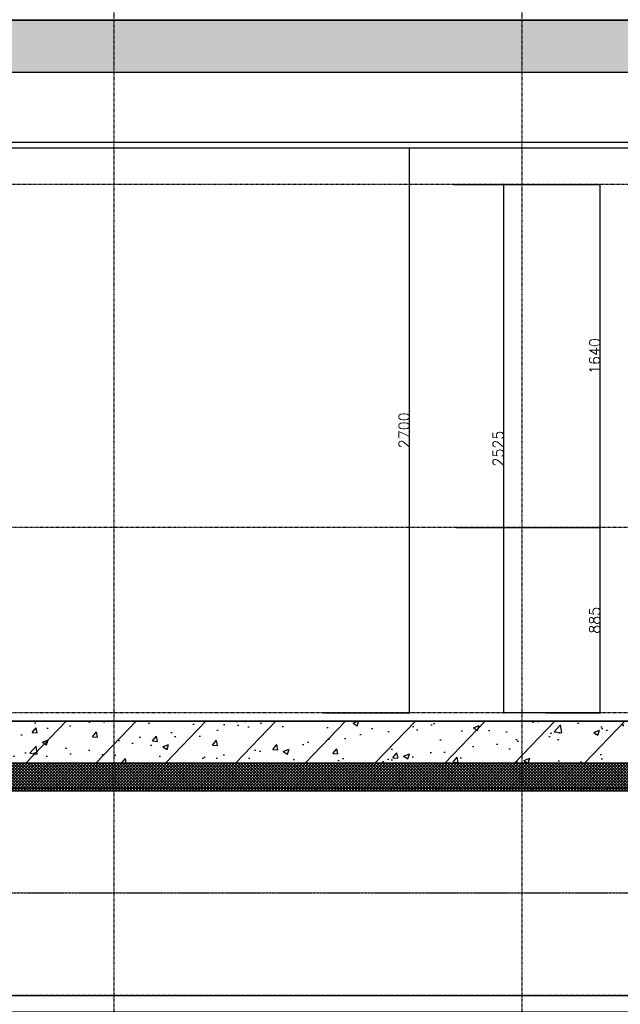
# Model space of a CAD drawing. Extents: x 0 to 297174, y -27731 to 163980.
# Tile 7 of 152: x 109675 to 112546, y 91074 to 95777. Entities that reach past the tile are written whole.
import ezdxf

# ---------------------------------------------------------------- set-up
doc = ezdxf.new("R2010")
doc.units = 0
doc.header["$LTSCALE"] = 5
doc.header["$MEASUREMENT"] = 0
doc.header["$PDMODE"] = 3
doc.header["$PDSIZE"] = 0.1
for name, pattern in [('DASHDOT', [1, 0.5, -0.25, 0, -0.25]), ('DD1', [2.66667, 1.66667, -0.5, 0, -0.5]), ('HIDDEN2', [0.1875, 0.125, -0.0625])]:
    doc.linetypes.add(name, pattern=pattern)
doc.layers.get('0').update_dxf_attribs({"linetype": 'CONTINUOUS'})
doc.layers.get('DEFPOINTS').update_dxf_attribs({"linetype": 'CONTINUOUS'})
for name, color, linetype in [('A--A23--_F--3-', 9, 'CONTINUOUS'), ('A--L21--_F-23-', 4, 'CONTINUOUS'), ('A--L23--', 7, 'CONTINUOUS'), ('A--L23--_F--3-', 7, 'CONTINUOUS'), ('A--L28DC1_KONSTRUKTIES', 1, 'HIDDEN2'), ('A--L31--', 2, 'CONTINUOUS'), ('A--L35-D2-_PLAFONDS', 2, 'CONTINUOUS'), ('A--M$1A-_F123-', 1, 'CONTINUOUS'), ('STRAMIEN', 8, 'DD1')]:
    doc.layers.add(name, color=color, linetype=linetype)
doc.styles.add('HIEMSTRA', font='romans.shx')
doc.dimstyles.new('ALFA25', dxfattribs={"dimtxt": 50, "dimasz": 2, "dimexe": 0.3, "dimexo": 0.3, "dimgap": 2, "dimtad": 1, "dimdec": 0, "dimzin": 0, "dimdsep": 46, "dimtxsty": 'HIEMSTRA', "dimblk1": 'OBLIQUE', "dimblk2": 'OBLIQUE', "dimsah": 1, "dimcen": 0.09, "dimdle": 0.3, "dimclrd": 1, "dimclre": 1, "dimclrt": 2, "dimadec": 0, "dimazin": 0, "dimtfac": 0.75, "dimtdec": 4, "dimtix": 1, "dimtmove": 2, "dimatfit": 3, "dimldrblk": 'OBLIQUE', "dimfxl": 0, "dimtvp": 625, "dimtolj": 1, "dimtzin": 0, "dimarcsym": 0})

# ---------------------------------------------------------------- blocks, each defined once
blk = doc.blocks.new('*U1657')
at = {"layer": 'A--L23--_F--3-', "color": 2, "linetype": 'Continuous'}
blk.add_lwpolyline([(0, 0), (0, -20), (-5500, -20), (-5500, 0)], dxfattribs=at)
blk = doc.blocks.new('*U1653')
at = {"layer": 'A--L23--_F--3-', "color": 2, "linetype": 'Continuous'}
blk.add_lwpolyline([(0, 0), (0, -20), (-5500, -20), (-5500, 0)], dxfattribs=at)
blk = doc.blocks.new('_OBLIQUE')
at = {"color": 0, "linetype": 'ByBlock'}
blk.add_line((-0.5, -0.5), (0.5, 0.5), dxfattribs=at)
blk = doc.blocks.new('*D312')
at = {"color": 1, "linetype": 'ByBlock'}
for p, q in [((111126, 95165.9), (111539.1, 95165.9)), ((111538.8, 92465.6), (111538.8, 95166.2)), ((111126, 92465.9), (111539.1, 92465.9))]:
    blk.add_line(p, q, dxfattribs=at)
at = {"layer": 'DEFPOINTS', "color": 0, "linetype": 'ByBlock'}
for p in [(111125.7, 95165.9), (111538.8, 95165.9), (111125.7, 92465.9)]:
    blk.add_point(p, dxfattribs=at)
at = {"color": 1, "linetype": 'ByBlock', "xscale": 2, "yscale": 2, "zscale": 2}
for p, rotation in [((111538.8, 95165.9), 90), ((111538.8, 92465.9), 270)]:
    blk.add_blockref('_OBLIQUE', p, dxfattribs=dict(at, rotation=rotation))
at = {"color": 2, "linetype": 'ByBlock', "insert": (111511.8, 93815.9), "char_height": 50, "attachment_point": 5, "rotation": 90, "style": 'HIEMSTRA'}
blk.add_mtext('\\A1;2700', dxfattribs=at)
blk = doc.blocks.new('*D313')
at = {"color": 1, "linetype": 'ByBlock'}
for p, q in [((111760.9, 93350.9), (112450.4, 93350.9)), ((112450.1, 92465.6), (112450.1, 93351.2)), ((112187.5, 92465.9), (112450.4, 92465.9))]:
    blk.add_line(p, q, dxfattribs=at)
at = {"layer": 'DEFPOINTS', "color": 0, "linetype": 'ByBlock'}
for p in [(111760.6, 93350.9), (112450.1, 93350.9), (112187.2, 92465.9)]:
    blk.add_point(p, dxfattribs=at)
at = {"color": 1, "linetype": 'ByBlock', "xscale": 2, "yscale": 2, "zscale": 2}
for p, rotation in [((112450.1, 93350.9), 90), ((112450.1, 92465.9), 270)]:
    blk.add_blockref('_OBLIQUE', p, dxfattribs=dict(at, rotation=rotation))
at = {"color": 2, "linetype": 'ByBlock', "insert": (112423.1, 92908.4), "char_height": 50, "attachment_point": 5, "rotation": 90, "style": 'HIEMSTRA'}
blk.add_mtext('\\A1;885', dxfattribs=at)
blk = doc.blocks.new('*D314')
at = {"color": 1, "linetype": 'ByBlock'}
for p, q in [((111748.6, 94990.9), (112450.4, 94990.9)), ((112450.1, 93350.6), (112450.1, 94991.2)), ((111760.9, 93350.9), (112450.4, 93350.9))]:
    blk.add_line(p, q, dxfattribs=at)
at = {"layer": 'DEFPOINTS', "color": 0, "linetype": 'ByBlock'}
for p in [(111748.3, 94990.9), (112450.1, 94990.9), (111760.6, 93350.9)]:
    blk.add_point(p, dxfattribs=at)
at = {"color": 1, "linetype": 'ByBlock', "xscale": 2, "yscale": 2, "zscale": 2}
for p, rotation in [((112450.1, 94990.9), 90), ((112450.1, 93350.9), 270)]:
    blk.add_blockref('_OBLIQUE', p, dxfattribs=dict(at, rotation=rotation))
at = {"color": 2, "linetype": 'ByBlock', "insert": (112423.1, 94170.9), "char_height": 50, "attachment_point": 5, "rotation": 90, "style": 'HIEMSTRA'}
blk.add_mtext('\\A1;1640', dxfattribs=at)
blk = doc.blocks.new('*D327')
at = {"color": 1, "linetype": 'ByBlock'}
for p, q in [((111748.6, 94990.9), (111989.3, 94990.9)), ((111989, 92465.6), (111989, 94991.2)), ((112449.8, 92465.9), (111988.7, 92465.9))]:
    blk.add_line(p, q, dxfattribs=at)
at = {"layer": 'DEFPOINTS', "color": 0, "linetype": 'ByBlock'}
for p in [(111748.3, 94990.9), (111989, 94990.9), (112450.1, 92465.9)]:
    blk.add_point(p, dxfattribs=at)
at = {"color": 1, "linetype": 'ByBlock', "xscale": 2, "yscale": 2, "zscale": 2}
for p, rotation in [((111989, 94990.9), 90), ((111989, 92465.9), 270)]:
    blk.add_blockref('_OBLIQUE', p, dxfattribs=dict(at, rotation=rotation))
at = {"color": 2, "linetype": 'ByBlock', "insert": (111962, 93728.4), "char_height": 50, "attachment_point": 5, "rotation": 90, "style": 'HIEMSTRA'}
blk.add_mtext('\\A1;2525', dxfattribs=at)

msp = doc.modelspace()

# ---------------------------------------------------------------- hatches: boundary and pattern name
at = {"layer": 'A--A23--_F--3-'}
h = msp.add_hatch(dxfattribs=at)
h.set_pattern_fill('ALFABET', color=256, scale=20, angle=1, style=0, pattern_type=2)
h.set_pattern_definition([(134, (190013.3, 20), (86.32078, 83.359), []), (129, (190013.3, 20), (-143.64922, -10.04493), [15, -165]), (184, (190013.3, 20), (30.37155, 149.9312), [12, -132]), (78.5486, (190001.33, 19.16), (-113.27778, 139.88618), [12.74804, -140.22842]), (132.8158, (190014, 60), (-213.99344, -29.37358), [22.5, -247.5]), (82.3644, (189996.16, 57.55), (-183.50393, 198.05632), [19.12206, -210.3426]), (187.8158, (190014, 60), (-183.50378, 198.05647), [18, -198]), (158, (189993.82, 50.34), (-120.76856, -78.42802), [15, -165]), (213, (189993.82, 50.34), (-46.12453, 145.8572), [12, -132]), (107.5486, (189983.76, 43.81), (-166.89315, 67.42906), [12.74804, -140.22842]), (141.5, (190013.296, 20), (-1.26964, 66.611074), [0, -130.4, 0, -134, 0, -132.5]), (171.5, (190013.296, 20), (-51.229207, 79.788568), [0, -76.4, 0, -127.4, 0, -50.5]), (211.5, (190057.89, 19.22), (-106.826954, -2.64699), [0, -50, 0, -156, 0, -207]), (221.5, (190077.89, 18.87), (-116.270055, 22.05355), [0, -65, 0, -103.6, 0, -147]), (221.5, (190077.89, 18.87), (-116.270055, 22.05355), [0, -65, 0, -103.6, 0, -147])])
h.paths.add_polyline_path([(113075.7, 95525.9), (107475.7, 95525.9), (107475.6, 95775.9), (113075.7, 95775.9)])
h = msp.add_hatch(dxfattribs=at)
h.set_pattern_fill('ALFABET', color=256, scale=40, angle=1, style=0, pattern_type=2)
h.set_pattern_definition([(46, (-2692.03, 20), (-172.64155, 166.718), []), (51, (-2692.03, 20), (287.29845, -20.08986), [30, -330]), (356, (-2692.03, 20), (-60.7431, 299.8624), [24, -264]), (101.4514, (-2668.1, 18.33), (226.55556, 279.77237), [25.4961, -280.45684]), (47.1842, (-2693.43, 100), (427.9869, -58.74715), [45, -495]), (97.6356, (-2657.76, 95.1), (367.0079, 396.1126), [38.2441, -420.6852]), (352.1842, (-2693.43, 100), (367.0076, 396.113), [36, -396]), (22, (-2653.08, 80.7), (241.53712, -156.85604), [30, -330]), (327, (-2653.08, 80.7), (92.24906, 291.7144), [24, -264]), (72.4514, (-2632.95, 67.62), (333.7863, 134.8581), [25.4961, -280.45684]), (38.5, (-2692.03, 20), (2.53928, 133.22215), [0, -260.8, 0, -268, 0, -265]), (8.5, (-2692.03, 20), (102.45841, 159.57714), [0, -152.8, 0, -254.8, 0, -101]), (328.5, (-2781.22, 18.44), (213.65391, -5.29398), [0, -100, 0, -312, 0, -414]), (318.5, (-2821.21, 17.75), (232.5401, 44.1071), [0, -130, 0, -207.2, 0, -294]), (318.5, (-2821.21, 17.75), (232.5401, 44.1071), [0, -130, 0, -207.2, 0, -294])])
h.paths.add_polyline_path([(113075.7, 92225.9), (107625.7, 92225.9), (107625.7, 92425.9), (113075.7, 92425.9)])
h = msp.add_hatch(dxfattribs=at)
h.set_pattern_fill('ALFAKRS', color=256, scale=10, style=0, pattern_type=2)
h.set_pattern_definition([(135, (185613.296, 20), (7.0710678, 7.0710678), []), (45, (185613.296, 20), (7.0710678, -7.0710678), [])])
h.paths.add_polyline_path([(108375.7, 92093.9), (113075.7, 92093.9), (113075.7, 92225.9), (107625.7, 92225.9), (107625.7, 92105.9), (107725.7, 92105.9), (107725.7, 92093.9)])

# ---------------------------------------------------------------- linework, layer by layer
at = {"layer": 'A--L21--_F-23-', "linetype": 'Continuous'}
msp.add_lwpolyline([(113075.7, 95525.9), (107475.7, 95525.9), (107475.6, 95775.9), (113075.7, 95775.9)], dxfattribs=at)
for points in [[(113075.7, 95525.9), (107475.7, 95525.9), (107475.6, 95775.9), (113075.7, 95775.9)], [(113075.7, 92225.9), (107625.7, 92225.9), (107625.7, 92425.9), (113075.7, 92425.9)]]:
    msp.add_lwpolyline(points, close=True, dxfattribs=at)
at = {"layer": 'A--L23--'}
msp.add_lwpolyline([(108375.7, 92093.9), (113075.7, 92093.9), (113075.7, 92225.9), (107625.7, 92225.9), (107625.7, 92105.9), (107725.7, 92105.9), (107725.7, 92093.9)], close=True, dxfattribs=at)
at = {"layer": 'A--L28DC1_KONSTRUKTIES'}
for p, q in [((107725.7, 92105.9), (113073.7, 92105.9)), ((108025.7, 91605.9), (113073.7, 91605.9))]:
    msp.add_line(p, q, dxfattribs=at)
at = {"layer": 'A--L31--'}
msp.add_lwpolyline([(107725.7, 91115.9), (113075.7, 91115.9), (113075.7, 91035.9), (107725.7, 91035.9)], close=True, dxfattribs=at)
at = {"layer": 'A--L35-D2-_PLAFONDS'}
msp.add_lwpolyline([(113075.7, 95190.9), (107964.2, 95190.9), (107964.2, 95165.9), (113075.7, 95165.9)], dxfattribs=at)
at = {"layer": 'STRAMIEN', "linetype": 'DASHDOT'}
for p, q in [((110125.7, 109186.3), (110125.7, 89196.8)), ((112075.7, 109186.3), (112075.7, 89196.8)), ((113075.7, 94990.9), (104725.4, 94990.9)), ((115859.7, 93350.9), (104725.4, 93350.9)), ((115859.7, 92465.9), (104725.4, 92465.9)), ((115859.7, 91115.9), (104725.4, 91115.9))]:
    msp.add_line(p, q, dxfattribs=at)

# ---------------------------------------------------------------- block references
at = {"layer": 'A--L23--'}
for name, p in [('*U1657', (113075.7, 95795.9)), ('*U1653', (113075.7, 92445.9))]:
    msp.add_blockref(name, p, dxfattribs=at)

# ---------------------------------------------------------------- dimensions: what is measured, and where the dimension line sits
at = {"layer": 'A--M$1A-_F123-'}
for base, p1, p2, picture, middle in [((111538.8, 95165.9), (111125.7, 92465.9), (111125.7, 95165.9), '*D312', (111511.8, 93815.9)), ((112450.1, 94990.9), (111760.6, 93350.9), (111748.3, 94990.9), '*D314', (112423.1, 94170.9)), ((111989, 94990.9), (112450.1, 92465.9), (111748.3, 94990.9), '*D327', (111962, 93728.4)), ((112450.1, 93350.9), (112187.2, 92465.9), (111760.6, 93350.9), '*D313', (112423.1, 92908.4))]:
    dim = msp.add_linear_dim(base=base, p1=p1, p2=p2, angle=270, dimstyle='ALFA25', dxfattribs=at)
    dim.commit()
    dim.dimension.update_dxf_attribs({"geometry": picture, "text_midpoint": middle})

doc.saveas('drawing.dxf')
